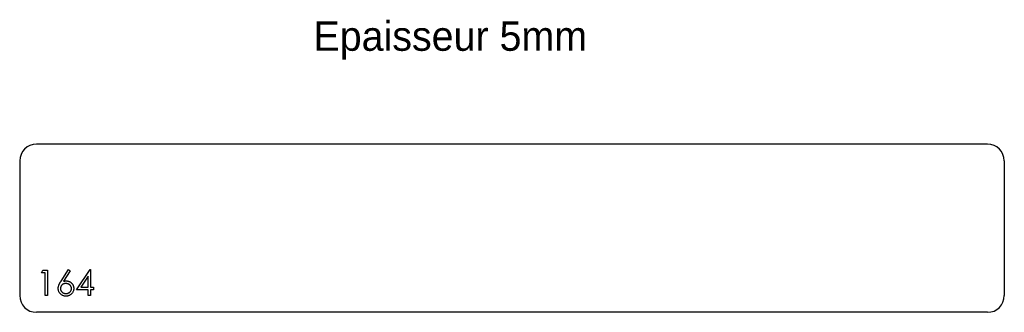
# Model space of a CAD drawing. Header units: millimetres. Extents: x -160 to 425, y 81 to 255.
import ezdxf

# ---------------------------------------------------------------- set-up
doc = ezdxf.new("R2010")
doc.units = ezdxf.units.MM

msp = doc.modelspace()

# ---------------------------------------------------------------- linework, layer by layer
at = {"color": 7, "linetype": 'Continuous', "lineweight": 25}
for p, q in [((415.26, 181.46), (-149.74, 181.46)), ((-159.74, 171.46), (-159.74, 91.46)), ((425.26, 171.46), (425.26, 91.46)), ((415.26, 81.46), (-149.74, 81.46))]:
    msp.add_line(p, q, dxfattribs=at)
at = {"color": 1, "linetype": 'Continuous', "lineweight": 25}
for p, q in [((-146.85, 104.92), (-145.97, 106.46)), ((-145.97, 106.46), (-143.2, 106.46)), ((-143.2, 106.46), (-143.2, 91.46)), ((-135.18, 100), (-130.7, 106.85)), ((-129.66, 106.03), (-133.63, 99.97)), ((-130.7, 106.85), (-129.66, 106.03)), ((-126.08, 94.92), (-117.9, 106.85)), ((-117.9, 106.85), (-117.62, 106.85)), ((-117.62, 106.85), (-117.62, 96.46)), ((-144.55, 104.92), (-146.85, 104.92)), ((-144.55, 91.46), (-144.55, 104.92)), ((-118.97, 102.98), (-123.44, 96.46)), ((-118.97, 96.46), (-118.97, 102.98)), ((-118.97, 94.92), (-126.08, 94.92)), ((-123.44, 96.46), (-118.97, 96.46)), ((-118.97, 91.46), (-118.97, 94.92)), ((-117.62, 96.46), (-115.89, 96.46)), ((-117.62, 94.92), (-117.62, 91.46)), ((-115.89, 94.92), (-117.62, 94.92)), ((-115.89, 96.46), (-115.89, 94.92)), ((-143.2, 91.46), (-144.55, 91.46)), ((-117.62, 91.46), (-118.97, 91.46))]:
    msp.add_line(p, q, dxfattribs=at)
at = {"color": 7, "linetype": 'Continuous', "lineweight": 25}
for centre, start, end in [((-149.74, 171.46), 90, 180), ((415.26, 171.46), 0, 90), ((-149.74, 91.46), 180, 270), ((415.26, 91.46), 270, 0)]:
    msp.add_arc(centre, 10, start, end, dxfattribs=at)
at = {"color": 1, "linetype": 'Continuous', "lineweight": 25}
for points, knots in [([(-136.85, 95.64), (-136.85, 95.8), (-136.84, 96.11), (-136.77, 96.59), (-136.65, 97.08), (-136.52, 97.49), (-136.39, 97.84), (-136.27, 98.11), (-136.13, 98.39), (-135.97, 98.69), (-135.8, 99), (-135.61, 99.32), (-135.4, 99.66), (-135.25, 99.89), (-135.18, 100)], [0, 0, 0, 0, 0.097806, 0.199612, 0.305296, 0.415817, 0.474241, 0.537287, 0.603386, 0.674311, 0.74953, 0.828608, 0.912043, 1, 1, 1, 1]), ([(-133.63, 99.97), (-133.36, 100.01), (-132.85, 100.1), (-132.33, 100.11), (-132.07, 100.12)], [0, 0, 0, 0, 0.5126593, 1, 1, 1, 1]), ([(-132.07, 100.12), (-131.92, 100.11), (-131.62, 100.1), (-131.18, 100.04), (-130.76, 99.94), (-130.35, 99.8), (-129.96, 99.62), (-129.59, 99.4), (-129.24, 99.14), (-128.91, 98.84), (-128.61, 98.51), (-128.35, 98.16), (-128.12, 97.79), (-127.94, 97.4), (-127.8, 97), (-127.7, 96.57), (-127.64, 96.13), (-127.63, 95.83), (-127.62, 95.67)], [0, 0, 0, 0, 0.065231, 0.128405, 0.190067, 0.250943, 0.311546, 0.372863, 0.435024, 0.499072, 0.563091, 0.62551, 0.68668, 0.747283, 0.808563, 0.870742, 0.934341, 1, 1, 1, 1]), ([(-132.31, 91.08), (-132.51, 91.08), (-132.91, 91.1), (-133.5, 91.21), (-134.07, 91.4), (-134.6, 91.66), (-135.1, 91.98), (-135.55, 92.38), (-135.94, 92.83), (-136.26, 93.34), (-136.53, 93.88), (-136.71, 94.45), (-136.83, 95.04), (-136.85, 95.44), (-136.85, 95.64)], [0, 0, 0, 0, 0.084326, 0.167035, 0.249541, 0.332707, 0.415873, 0.497777, 0.580314, 0.664533, 0.749571, 0.832474, 0.915674, 1, 1, 1, 1]), ([(-132.36, 98.58), (-132.47, 98.57), (-132.69, 98.57), (-133.02, 98.53), (-133.33, 98.46), (-133.63, 98.37), (-133.9, 98.24), (-134.17, 98.09), (-134.41, 97.91), (-134.64, 97.71), (-134.84, 97.49), (-135.02, 97.25), (-135.17, 97), (-135.29, 96.74), (-135.39, 96.47), (-135.46, 96.19), (-135.5, 95.89), (-135.5, 95.69), (-135.51, 95.59)], [0, 0, 0, 0, 0.070592, 0.138501, 0.20379, 0.266788, 0.329098, 0.391175, 0.453168, 0.515797, 0.577969, 0.638966, 0.698381, 0.75732, 0.816412, 0.876279, 0.936823, 1, 1, 1, 1]), ([(-135.51, 95.59), (-135.5, 95.49), (-135.5, 95.29), (-135.45, 95), (-135.38, 94.72), (-135.27, 94.45), (-135.14, 94.19), (-134.97, 93.94), (-134.78, 93.7), (-134.55, 93.48), (-134.31, 93.28), (-134.05, 93.1), (-133.78, 92.95), (-133.49, 92.83), (-133.2, 92.73), (-132.89, 92.66), (-132.57, 92.63), (-132.35, 92.62), (-132.24, 92.62)], [0, 0, 0, 0, 0.061853, 0.121284, 0.180778, 0.239273, 0.298641, 0.358186, 0.42076, 0.485205, 0.550362, 0.61365, 0.676623, 0.739108, 0.802165, 0.866717, 0.932038, 1, 1, 1, 1]), ([(-128.97, 95.59), (-128.97, 95.69), (-128.98, 95.89), (-129.03, 96.19), (-129.1, 96.47), (-129.21, 96.74), (-129.35, 97.01), (-129.53, 97.25), (-129.73, 97.49), (-129.96, 97.71), (-130.21, 97.91), (-130.48, 98.09), (-130.76, 98.24), (-131.05, 98.37), (-131.36, 98.46), (-131.68, 98.53), (-132.01, 98.57), (-132.24, 98.57), (-132.36, 98.58)], [0, 0, 0, 0, 0.061142, 0.120001, 0.178236, 0.236496, 0.294887, 0.354677, 0.416695, 0.480633, 0.545805, 0.609735, 0.672952, 0.736001, 0.799827, 0.864767, 0.931084, 1, 1, 1, 1]), ([(-127.62, 95.67), (-127.63, 95.46), (-127.65, 95.05), (-127.76, 94.45), (-127.95, 93.88), (-128.21, 93.34), (-128.55, 92.84), (-128.94, 92.4), (-129.41, 92.01), (-129.93, 91.68), (-130.49, 91.41), (-131.08, 91.22), (-131.69, 91.1), (-132.1, 91.09), (-132.31, 91.08)], [0, 0, 0, 0, 0.08599, 0.169108, 0.250529, 0.332256, 0.413576, 0.494126, 0.576306, 0.660713, 0.746127, 0.830015, 0.91442, 1, 1, 1, 1]), ([(-132.24, 92.62), (-132.13, 92.62), (-131.91, 92.63), (-131.59, 92.66), (-131.28, 92.73), (-130.98, 92.83), (-130.7, 92.95), (-130.43, 93.1), (-130.17, 93.28), (-129.92, 93.48), (-129.7, 93.7), (-129.51, 93.94), (-129.34, 94.19), (-129.21, 94.45), (-129.1, 94.72), (-129.02, 95), (-128.98, 95.29), (-128.97, 95.49), (-128.97, 95.59)], [0, 0, 0, 0, 0.06795, 0.13326, 0.1978, 0.260846, 0.323319, 0.386282, 0.450062, 0.515208, 0.579641, 0.641817, 0.701692, 0.760769, 0.819254, 0.878738, 0.938158, 1, 1, 1, 1])]:
    msp.add_open_spline(points, degree=3, knots=knots, dxfattribs=at)

# ---------------------------------------------------------------- texts
at = {"insert": (14.8, 254.44), "char_height": 17.5, "attachment_point": 1}
msp.add_mtext_dynamic_manual_height_columns('Epaisseur 5mm', width=326.1114, gutter_width=87.5, heights=[0], dxfattribs=at)

doc.saveas('drawing.dxf')
